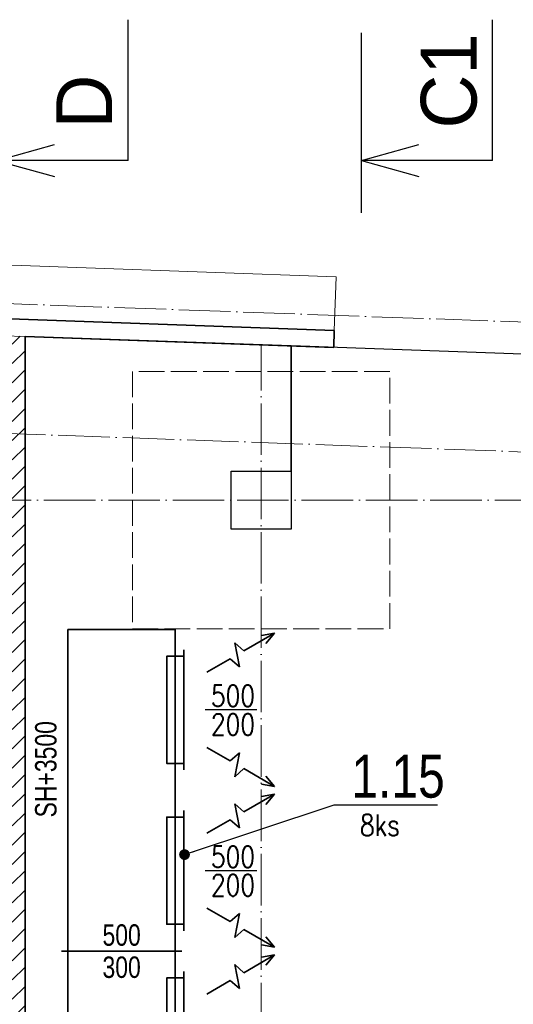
# Model space of a CAD drawing. Header units: millimetres. Extents: x 160938 to 520640, y 9197 to 248394.
# Tile 107 of 137: x 198772 to 201073, y 130458 to 135049. Entities that reach past the tile are written whole.
import ezdxf
from ezdxf.enums import TextEntityAlignment as Align

# ---------------------------------------------------------------- set-up
doc = ezdxf.new("R2010")
doc.units = ezdxf.units.MM
doc.header["$LTSCALE"] = 10
doc.linetypes.add('ACAD_ISO02W100', pattern=[15, 12, -3])
doc.linetypes.add('ACAD_ISO04W100', pattern=[30, 24, -3, 0, -3])
doc.layers.add('netisk', color=253, linetype='Continuous', plot=False)
for name, color, linetype, lineweight in [('NS_tlusta', 253, 'Continuous', 15), ('NS_velmi_tlusta', 253, 'Continuous', 35), ('srafy', 253, 'Continuous', 9), ('tlusta', 253, 'Continuous', 15), ('velmi_tlusta', 253, 'Continuous', 35), ('VZT Odvod', 5, 'Continuous', 35), ('VZT Privod', 6, 'Continuous', 35), ('VZT-koty', 4, 'Continuous', 25)]:
    doc.layers.add(name, color=color, linetype=linetype, lineweight=lineweight)
doc.layers.add('VZT Privod-pozice_odkaz', color=7, linetype='Continuous')
doc.layers.add('VZT Privod-pozice_text', color=7, linetype='Continuous')
doc.styles.add('AR-KOTY', font='simplex', dxfattribs={"width": 0.7})
doc.styles.add('Arial', font='arial.ttf')
doc.styles.add('ROMAND', font='IC-SIMPLEX.SHX', dxfattribs={"width": 0.8})
doc.styles.get("Standard").update_dxf_attribs({"font": 'ic-simplex.shx', "width": 0.8})
doc.dimstyles.new('CADKON', dxfattribs={"dimscale": 50, "dimtxt": 2.5, "dimasz": 2.5, "dimexe": 1.8, "dimexo": 5, "dimgap": 0.6, "dimtad": 1, "dimrnd": 1, "dimtxsty": 'Standard', "dimblk1": 'ARCHTICK', "dimblk2": 'ARCHTICK', "dimsah": 1, "dimcen": 2.5, "dimadec": 1, "dimazin": 2, "dimtfac": 1, "dimtdec": 4, "dimtix": 1, "dimtmove": 1, "dimatfit": 3, "dimldrblk": 'OPEN30', "dimfxl": 5, "dimtolj": 1, "dimarcsym": 0})

# ---------------------------------------------------------------- blocks, each defined once
blk = doc.blocks.new('vd')
at = {"layer": 'srafy', "transparency": 33554610}
h = blk.add_hatch(dxfattribs=at)
h.set_pattern_fill('ANSI31', color=8, scale=20)
h.set_pattern_definition([(45, (315274.35, 92199.55), (-44.90128, 44.90128), [])])
h.paths.add_polyline_path([(198797.2, 122809.3), (198737.2, 122809.3), (198737.2, 122674.3), (198797.2, 122674.3)])
h.paths.add_polyline_path([(198737.2, 125774.3), (197747.2, 125774.3), (197747.2, 125714.3), (198737.2, 125714.3), (198737.2, 122809.3), (198797.2, 122809.3), (198797.2, 132809.3), (198737.2, 132809.3)])
h.paths.add_polyline_path([(198737.2, 133574), (198737.2, 132809.3), (198797.2, 132809.3), (198797.2, 133571.8)])
at = {"layer": 'netisk', "color": 8}
blk.add_lwpolyline([(202367.2, 125284.3), (202367.2, 133444.1), (200037.2, 133527.5), (200037.2, 132674.3), (199757.2, 132674.3), (199757.2, 132944.3), (200037.2, 132944.3), (200037.2, 133527.5), (198797.2, 133571.8), (198797.2, 125309.3), (198907.2, 125309.3), (198907.2, 125089.3), (198797.2, 125089.3), (198797.2, 122984.3), (199697.2, 122984.3), (199697.2, 123004.3), (200097.2, 123004.3), (200097.2, 122984.3), (205687.2, 122984.3), (205687.2, 125309.3), (205747.2, 125309.3), (205747.2, 133323.6), (202427.2, 133442), (202427.2, 125284.3)], dxfattribs=at)
at = {"layer": 'NS_tlusta', "color": 8}
for p, q in [((200238.4, 133600.4), (200247.3, 133850.2)), ((198697.2, 133575.4), (198797.2, 133571.8))]:
    blk.add_line(p, q, dxfattribs=at)
at = {"layer": 'NS_tlusta', "color": 8, "linetype": 'ACAD_ISO04W100'}
blk.add_lwpolyline([(187404.7, 132871.3), (190536.1, 132924.8), (190554.7, 133411), (205980.9, 132859.9)], dxfattribs=at)
at = {"layer": 'NS_tlusta', "color": 8, "linetype": 'ACAD_ISO02W100'}
blk.add_lwpolyline([(199297.2, 132209.3), (200497.2, 132209.3), (200497.2, 133409.3), (199297.2, 133409.3)], close=True, dxfattribs=at)
at = {"layer": 'NS_velmi_tlusta', "color": 8}
blk.add_line((200238.4, 133600.4), (200235.6, 133520.5), dxfattribs=at)
blk.add_lwpolyline([(198797.2, 133571.8), (198797.2, 125309.3)], dxfattribs=at)
at = {"layer": 'tlusta', "color": 8, "linetype": 'ACAD_ISO04W100'}
for p, q in [((190517.1, 134017.8), (214202, 133171.6)), ((199897.2, 120715.9), (199897.2, 133532.5)), ((209628.8, 132809.3), (193897.2, 132809.3))]:
    blk.add_line(p, q, dxfattribs=at)
at = {"layer": 'tlusta', "color": 8}
blk.add_lwpolyline([(200247.3, 133850.2), (196619.7, 133979.9)], dxfattribs=at)
at = {"layer": 'velmi_tlusta', "color": 8}
blk.add_line((200235.6, 133520.5), (198797.2, 133571.8), dxfattribs=at)
blk.add_lwpolyline([(200238.4, 133600.4), (198509.5, 133662.2)], dxfattribs=at)
blk = doc.blocks.new('*U2274')
at = {"color": 0, "linetype": 'ByBlock', "lineweight": -2}
for p, q in [((0, 500), (0, 530)), ((1500, 500), (1500, 530)), ((1500, 500), (0, 500)), ((0, 500), (0, 0)), ((1500, 0), (1500, 500)), ((0, 0), (0, -30)), ((0, 0), (1500, 0)), ((1500, 0), (1500, -30))]:
    blk.add_line(p, q, dxfattribs=at)
blk = doc.blocks.new('*U2275')
at = {"color": 0, "linetype": 'ByBlock', "lineweight": -2}
for p, q in [((0, 500), (0, 530)), ((1500, 500), (0, 500)), ((0, 500), (0, 0)), ((1500, 0), (1500, 500)), ((0, 0), (1500, 0)), ((0, 0), (0, -30))]:
    blk.add_line(p, q, dxfattribs=at)
blk = doc.blocks.new('*U2276')
at = {"color": 0, "linetype": 'ByBlock', "lineweight": -2}
for points in [[(0, 0), (500, 0), (500, 80), (0, 80), (0, 0)], [(0, 0), (-30, 0)], [(500, 0), (530, 0)]]:
    blk.add_lwpolyline(points, dxfattribs=at)
blk = doc.blocks.new('*U2277', base_point=(100.000029, 76.999998))
at = {"color": 0, "linetype": 'ByBlock', "lineweight": -2}
for p, q in [((278.000029, 76.999998), (304.513255, 153.999998)), ((331.026481, 76.999998), (304.513255, 153.999998)), ((100.000029, 76.999998), (278.000029, 76.999998)), ((331.026481, 76.999998), (357.539708, -0.000002)), ((357.539708, -0.000002), (384.052934, 76.999998)), ((384.052934, 76.999998), (620.052934, 76.999998)), ((620.052934, 76.999998), (535.879199, 107.513298)), ((620.052934, 76.999998), (535.879199, 46.486697))]:
    blk.add_line(p, q, dxfattribs=at)
blk = doc.blocks.new('*U2619')
at = {"color": 0, "linetype": 'ByBlock', "lineweight": -2}
for p, q in [((940.96, 0), (940.96, 1010.32)), ((0, 0), (413.1, 114.81)), ((0, 0), (413.1, -114.81))]:
    blk.add_line(p, q, dxfattribs=at)
at = {"color": 3, "linetype": 'ByBlock', "lineweight": -2}
blk.add_line((940.96, 0), (0, 0), dxfattribs=at)
at = {"color": 0, "linetype": 'ByBlock', "lineweight": -2, "style": 'ROMAND'}
blk.add_text('D', height=400, rotation=90, dxfattribs=at).set_placement((826.21, 229.62))
blk = doc.blocks.new('*U3145')
at = {"color": 0, "linetype": 'ByBlock', "lineweight": -2}
for p, q in [((940.96, 0), (940.96, 1010.32)), ((0, 0), (413.1, 114.81)), ((0, 0), (413.1, -114.81))]:
    blk.add_line(p, q, dxfattribs=at)
at = {"color": 3, "linetype": 'ByBlock', "lineweight": -2}
blk.add_line((940.96, 0), (0, 0), dxfattribs=at)
at = {"color": 0, "linetype": 'ByBlock', "lineweight": -2, "style": 'ROMAND'}
blk.add_text('C1', height=400, rotation=90, dxfattribs=at).set_placement((826.21, 229.62))
blk = doc.blocks.new('_ArchTick')
at = {"color": 0, "const_width": 0.15}
blk.add_lwpolyline([(-0.5, -0.5), (0.5, 0.5)], dxfattribs=at)

msp = doc.modelspace()

# ---------------------------------------------------------------- linework, layer by layer
at = {"color": 3}
msp.add_line((200364.7, 134148.6), (200364.7, 134987.1), dxfattribs=at)
at = {"layer": 'VZT-koty'}
for p, q in [((199877.9, 131831.4), (199637.2, 131831.4)), ((199877.9, 131081.4), (199637.2, 131081.4))]:
    msp.add_line(p, q, dxfattribs=at)

# ---------------------------------------------------------------- block references
at = {"color": 3, "xscale": 0.65, "yscale": 0.65, "zscale": 0.65, "rotation": 360}
for name, p in [('*U2619', (198665.5, 134392)), ('*U3145', (200364.7, 134392))]:
    msp.add_blockref(name, p, dxfattribs=at)
at = {"layer": 'VZT Odvod'}
msp.add_blockref('vd', (0, 0), dxfattribs=at)
at = {"layer": 'VZT Privod', "rotation": 90}
for name, p in [('*U2275', (199497.2, 130706.4)), ('*U2276', (199537.2, 131581.4)), ('*U2274', (199497.2, 129206.4)), ('*U2276', (199537.2, 130081.4))]:
    msp.add_blockref(name, p, dxfattribs=at)
at = {"layer": 'VZT Privod', "yscale": 0.7, "zscale": 0.7}
for p, xscale, rotation in [((199645.1, 132006.4), -0.7, 209.9999999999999), ((199645.1, 131656.4), 0.7, 330.0000000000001), ((199645.1, 131256.4), -0.7, 209.9999999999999), ((199645.1, 130906.4), 0.7, 330.0000000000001), ((199645.1, 130506.4), -0.7, 209.9999999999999)]:
    msp.add_blockref('*U2277', p, dxfattribs=dict(at, xscale=xscale, rotation=rotation))
at = {"layer": 'VZT Privod', "xscale": -1, "rotation": 90}
msp.add_blockref('*U2276', (199537.2, 131331.4), dxfattribs=at)

# ---------------------------------------------------------------- texts
at = {"layer": 'VZT Privod-pozice_text', "color": 210, "insert": (200318.4, 131419), "char_height": 200, "attachment_point": 7, "style": 'Arial'}
msp.add_mtext('\\W0.8\\H200.0\\C210;1.15', dxfattribs=at)
at = {"layer": 'VZT-koty', "style": 'AR-KOTY', "width": 0.8}
for s, p in [('500', (199868.9, 131846.4)), ('200', (199869.3, 131713.3)), ('8ks', (200543, 131244)), ('500', (199868.9, 131096.4)), ('200', (199869.3, 130963.3))]:
    msp.add_text(s, height=100, dxfattribs=at).set_placement(p, align=Align.RIGHT)
at = {"layer": 'VZT-koty', "width": 0.8}
msp.add_text('SH+3500', height=100, rotation=90, dxfattribs=at).set_placement((198943.7, 131554.2), align=Align.CENTER)
msp.add_text('500', height=100, dxfattribs=at).set_placement((199247.2, 130731.4), align=Align.CENTER)
msp.add_text('300', height=100, dxfattribs=at).set_placement((199247.2, 130681.4), align=Align.TOP_CENTER)

# ---------------------------------------------------------------- leaders
at = {"layer": 'VZT Privod-pozice_odkaz', "color": 102, "annotation_type": 0, "has_hookline": 1, "hookline_direction": 0, "text_width": 401.3}
msp.add_leader([(199540.3, 131156.3), (200238.4, 131389), (200288.4, 131389)], dimstyle='CADKON', override={"dimscale": 50, "dimasz": 1, "dimgap": 0.6, "dimldrblk": 'Dot'}, dxfattribs=at)

doc.saveas('drawing.dxf')
